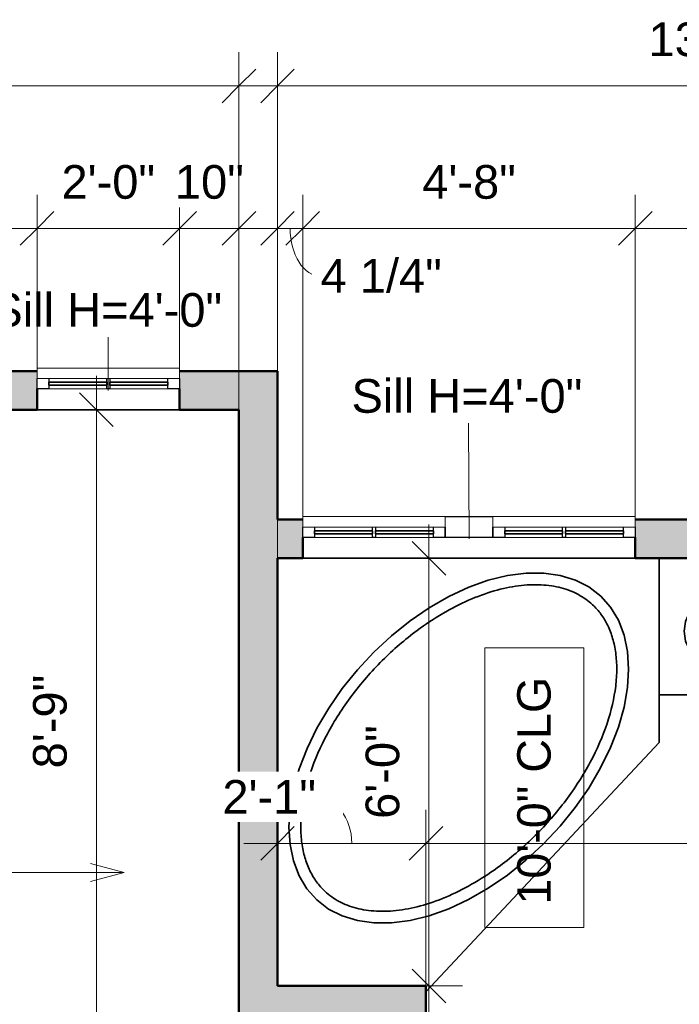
# Model space of a CAD drawing. Header units: inches. Extents: x -321 to 583, y -54 to 661.
# Tile 7 of 21: x -113 to -2, y 495 to 661. Entities that reach past the tile are written whole.
import ezdxf

# ---------------------------------------------------------------- set-up
doc = ezdxf.new("R2010")
doc.units = ezdxf.units.IN
doc.header["$MEASUREMENT"] = 0
for name, color, linetype, lineweight in [('A-ANNO-DIMS', 211, 'Continuous', 9), ('A-ANNO-DIMS-48', 211, 'Continuous', 9), ('A-GLAZ', 151, 'Continuous', 18), ('A-GLAZ-IDEN', 152, 'Continuous', 9), ('A-WALL', 113, 'Continuous', 18), ('A-WALL-PATT', 111, 'Continuous', 18), ('G-ANNO-TEXT', 231, 'Continuous', 9), ('P-SANR-FIXT', 6, 'Continuous', 18), ('Q-CASE', 31, 'Continuous', 18)]:
    doc.layers.add(name, color=color, linetype=linetype, lineweight=lineweight)
doc.styles.add('Arial', font='arial.ttf', dxfattribs={"height": 5.669291})
doc.styles.add('Arial_1', font='arial.ttf', dxfattribs={"height": 5.625})
doc.dimstyles.new('Linear_-_3mm_Arial', dxfattribs={"dimscale": 12, "dimtxt": 5.784148, "dimasz": 0.472441, "dimexe": 0.472441, "dimexo": 0, "dimgap": 0.275591, "dimtad": 1, "dimrnd": 0.25, "dimzin": 3, "dimdsep": 46, "dimlunit": 4, "dimtxsty": 'Arial', "dimblk1": 'OBLIQUE', "dimblk2": 'OBLIQUE', "dimsah": 1, "dimcen": 0.09, "dimdle": 0.472441, "dimazin": 2, "dimtfac": 1, "dimtdec": 4, "dimtix": 1, "dimtmove": 0, "dimatfit": 3, "dimfxl": 1, "dimtvp": 1, "dimtfill": 1, "dimfrac": 2, "dimtolj": 1, "dimtzin": 0, "dimarcsym": 2})
doc.dimstyles.new('Linear_-_3mm_Arial_1', dxfattribs={"dimscale": 12, "dimtxt": 5.784148, "dimasz": 0.472441, "dimexe": 0.472441, "dimexo": 0, "dimgap": 0.275591, "dimtad": 1, "dimrnd": 0.25, "dimzin": 3, "dimdsep": 46, "dimlunit": 4, "dimtxsty": 'Arial', "dimblk1": 'OBLIQUE', "dimblk2": 'OBLIQUE', "dimsah": 1, "dimcen": 0.09, "dimdle": 0.472441, "dimazin": 2, "dimtfac": 1, "dimtdec": 4, "dimtix": 1, "dimtmove": 1, "dimatfit": 3, "dimfxl": 1, "dimtvp": 1, "dimtfill": 1, "dimfrac": 2, "dimtolj": 1, "dimtzin": 0, "dimarcsym": 2})

# ---------------------------------------------------------------- blocks, each defined once
blk = doc.blocks.new('Window_7 - 2_-10_ x 3_-0_-446965-2-2nd Floor Plan')
at = {"layer": 'A-GLAZ', "lineweight": 25}
for p, q in [((-28, -0.25), (-26.03, -0.25)), ((-28, -2), (-28, -0.25)), ((-26.03, -0.25), (-26.03, -2)), ((-16.23, -0.25), (-15.73, -0.25)), ((-16.23, -2), (-16.23, -0.25)), ((-15.73, -0.25), (-15.73, -2)), ((-6, -0.25), (-4, -0.25)), ((-6, -2), (-6, -0.25)), ((-4, -2), (-4, -0.25)), ((-4, -0.25), (4, -0.25)), ((-4, -0.25), (-4, -2)), ((4, -0.25), (4, -2)), ((4, -0.25), (6, -0.25)), ((4, -2), (4, -0.25)), ((6, -0.25), (6, -2)), ((15.77, -0.25), (16.27, -0.25)), ((15.77, -2), (15.77, -0.25)), ((16.27, -0.25), (16.27, -2)), ((26.03, -0.25), (28, -0.25)), ((26.03, -2), (26.03, -0.25)), ((28, -0.25), (28, -2)), ((4, -3.75), (-4, -3.75))]:
    blk.add_line(p, q, dxfattribs=at)
at = {"layer": 'A-GLAZ'}
for p, q in [((-16.23, -0.25), (-26.03, -0.25)), ((-6, -0.25), (-15.73, -0.25)), ((15.77, -0.25), (6, -0.25)), ((26.03, -0.25), (16.27, -0.25)), ((-28, -2), (-4, -2)), ((-28, -3.75), (-28, -2)), ((-4, -3.75), (-4, -2)), ((4, -2), (28, -2)), ((4, -2), (4, -3.75)), ((28, -3.75), (28, -2)), ((-4, -3.75), (-28, -3.75)), ((28, -3.75), (4, -3.75))]:
    blk.add_line(p, q, dxfattribs=at)
at = {"layer": 'A-GLAZ', "lineweight": 35}
for p, q in [((-26.03, -0.88), (-16.23, -0.88)), ((-26.03, -1.38), (-26.03, -0.88)), ((-16.23, -1.38), (-26.03, -1.38)), ((-16.23, -0.88), (-16.23, -1.38)), ((-15.73, -0.88), (-6, -0.88)), ((-15.73, -1.38), (-15.73, -0.88)), ((-6, -1.38), (-15.73, -1.38)), ((-6, -0.88), (-6, -1.38)), ((6, -0.88), (15.77, -0.88)), ((6, -1.38), (6, -0.88)), ((15.77, -1.38), (6, -1.38)), ((15.77, -0.88), (15.77, -1.38)), ((16.27, -0.88), (26.03, -0.88)), ((16.27, -1.38), (16.27, -0.88)), ((26.03, -1.38), (16.27, -1.38)), ((26.03, -0.88), (26.03, -1.38))]:
    blk.add_line(p, q, dxfattribs=at)
blk = doc.blocks.new('Window_4 - 2_-0_ x 3_-0_-441226-2-2nd Floor Plan')
at = {"layer": 'A-GLAZ', "lineweight": 25}
for p, q in [((-12, -0.25), (-10.03, -0.25)), ((-12, -2), (-12, -0.25)), ((-10.03, -0.25), (-10.03, -2)), ((-0.25, -0.25), (0.25, -0.25)), ((-0.25, -2), (-0.25, -0.25)), ((0.25, -0.25), (0.25, -2)), ((10.03, -0.25), (12, -0.25)), ((10.03, -2), (10.03, -0.25)), ((12, -0.25), (12, -2))]:
    blk.add_line(p, q, dxfattribs=at)
at = {"layer": 'A-GLAZ'}
for p, q in [((-0.25, -0.25), (-10.03, -0.25)), ((10.03, -0.25), (0.25, -0.25)), ((-12, -2), (12, -2)), ((-12, -2), (-12, -3.75)), ((12, -3.75), (12, -2)), ((12, -3.75), (-12, -3.75))]:
    blk.add_line(p, q, dxfattribs=at)
at = {"layer": 'A-GLAZ', "lineweight": 35}
for p, q in [((-10.03, -0.88), (-0.25, -0.88)), ((-10.03, -1.38), (-10.03, -0.88)), ((-0.25, -1.38), (-10.03, -1.38)), ((-0.25, -0.88), (-0.25, -1.38)), ((0.25, -0.88), (10.03, -0.88)), ((0.25, -1.38), (0.25, -0.88)), ((10.03, -1.38), (0.25, -1.38)), ((10.03, -0.88), (10.03, -1.38))]:
    blk.add_line(p, q, dxfattribs=at)
blk = doc.blocks.new('Casework 1 - Casework 1-447169-2-2nd Floor Plan')
at = {"layer": 'Q-CASE', "lineweight": 35}
for p, q in [((-5, 570), (-5, 547)), ((-5, 547), (66, 547)), ((66, 547), (66, 504.5)), ((66, 504.5), (89, 504.5))]:
    blk.add_line(p, q, dxfattribs=at)
at = {"layer": 'Q-CASE', "lineweight": 35, "flags": 128}
for points in [[(-0.76, 557.7), (-0.53, 559.36), (0.16, 560.96), (1.26, 562.43), (2.76, 563.71), (4.58, 564.77), (6.65, 565.56), (8.9, 566.04), (11.24, 566.2), (13.58, 566.04), (15.83, 565.56), (17.91, 564.77), (19.73, 563.71), (21.22, 562.43), (22.33, 560.96), (23.01, 559.36), (23.24, 557.7)], [(23.24, 557.7), (23.01, 556.05), (22.33, 554.45), (21.22, 552.98), (19.73, 551.69), (17.91, 550.64), (15.83, 549.85), (13.58, 549.37), (11.24, 549.2), (8.9, 549.37), (6.65, 549.85), (4.58, 550.64), (2.76, 551.69), (1.26, 552.98), (0.16, 554.45), (-0.53, 556.05), (-0.76, 557.7)], [(77.25, 511.78), (75.59, 512.01), (74, 512.7), (72.53, 513.81), (71.24, 515.3), (70.18, 517.12), (69.4, 519.19), (68.91, 521.44), (68.75, 523.78), (68.91, 526.12), (69.4, 528.38), (70.18, 530.45), (71.24, 532.27), (72.53, 533.76), (74, 534.87), (75.59, 535.55), (77.25, 535.78)], [(77.25, 535.78), (78.91, 535.55), (80.5, 534.87), (81.97, 533.76), (83.26, 532.27), (84.32, 530.45), (85.1, 528.38), (85.59, 526.12), (85.75, 523.78), (85.59, 521.44), (85.1, 519.19), (84.32, 517.12), (83.26, 515.3), (81.97, 513.81), (80.5, 512.7), (78.91, 512.01), (77.25, 511.78)]]:
    blk.add_lwpolyline(points, dxfattribs=at)
at = {"layer": 'Q-CASE', "lineweight": 35}
for points in [[(0.76, 557.27), (0.76, 557.69), (0.88, 558.52), (1.41, 559.77), (2.31, 560.98), (3.59, 562.09), (5.19, 563.02), (7.06, 563.73), (9.11, 564.17), (11.26, 564.32), (13.41, 564.17), (15.46, 563.73), (17.33, 563.02), (18.94, 562.09), (20.21, 560.98), (21.12, 559.77), (21.65, 558.52), (21.76, 557.69), (21.76, 557.27)], [(21.76, 557.27), (21.76, 556.85), (21.65, 556.02), (21.12, 554.77), (20.21, 553.56), (18.94, 552.46), (17.33, 551.52), (15.46, 550.81), (13.41, 550.37), (11.26, 550.22), (9.11, 550.37), (7.06, 550.81), (5.19, 551.52), (3.59, 552.46), (2.31, 553.56), (1.41, 554.77), (0.88, 556.02), (0.76, 556.85), (0.76, 557.27)], [(77.25, 513.28), (76.83, 513.28), (76, 513.4), (74.75, 513.93), (73.54, 514.84), (72.43, 516.11), (71.5, 517.71), (70.79, 519.58), (70.35, 521.64), (70.2, 523.78), (70.35, 525.93), (70.79, 527.98), (71.5, 529.85), (72.43, 531.46), (73.54, 532.73), (74.75, 533.64), (76, 534.17), (76.83, 534.28), (77.25, 534.28)], [(77.25, 534.28), (77.67, 534.28), (78.5, 534.17), (79.75, 533.64), (80.96, 532.73), (82.06, 531.46), (83, 529.85), (83.71, 527.98), (84.15, 525.93), (84.3, 523.78), (84.15, 521.64), (83.71, 519.58), (83, 517.71), (82.06, 516.11), (80.96, 514.84), (79.75, 513.93), (78.5, 513.4), (77.67, 513.28), (77.25, 513.28)]]:
    blk.add_open_spline(points, degree=3, dxfattribs=at)
blk = doc.blocks.new('Plumbing Fixtures 7 - Plumbing Fixtures 7-470265-2-2nd Floor Plan')
at = {"layer": 'P-SANR-FIXT', "lineweight": 35}
for p, q in [((-5, 539), (-5, 570)), ((-44.25, 497), (-5, 539))]:
    blk.add_line(p, q, dxfattribs=at)
at = {"layer": 'P-SANR-FIXT', "lineweight": 35, "flags": 128}
for points in [[(-14.83, 563.62), (-16.82, 565.16), (-19.1, 566.32), (-21.65, 567.1), (-24.42, 567.49), (-27.4, 567.48), (-30.52, 567.08), (-33.76, 566.28), (-37.06, 565.1), (-40.39, 563.55), (-43.69, 561.66), (-46.92, 559.45), (-50.05, 556.95), (-53.02, 554.19), (-55.8, 551.22), (-58.35, 548.07), (-60.63, 544.78), (-62.62, 541.4), (-64.28, 537.98), (-65.6, 534.56), (-66.56, 531.18), (-67.13, 527.9), (-67.33, 524.75), (-67.14, 521.79), (-66.56, 519.04), (-65.61, 516.56), (-64.29, 514.36), (-62.63, 512.48)], [(-62.63, 512.48), (-64.29, 514.36), (-65.61, 516.56), (-66.56, 519.04), (-67.14, 521.79), (-67.33, 524.75), (-67.13, 527.9), (-66.56, 531.18), (-65.6, 534.56), (-64.28, 537.98), (-62.62, 541.4), (-60.63, 544.78), (-58.35, 548.07), (-55.8, 551.22), (-53.02, 554.19), (-50.05, 556.95), (-46.92, 559.45), (-43.69, 561.66), (-40.39, 563.55), (-37.06, 565.1), (-33.76, 566.28), (-30.52, 567.08), (-27.4, 567.48), (-24.42, 567.49), (-21.65, 567.1), (-19.1, 566.32), (-16.82, 565.16), (-14.83, 563.62)], [(-62.63, 512.48), (-60.64, 510.95), (-58.36, 509.78), (-55.81, 509), (-53.04, 508.61), (-50.06, 508.62), (-46.94, 509.03), (-43.7, 509.83), (-40.4, 511.01), (-37.07, 512.55), (-33.77, 514.45), (-30.54, 516.66), (-27.41, 519.16), (-24.44, 521.91), (-21.66, 524.88), (-19.11, 528.04), (-16.83, 531.32), (-14.84, 534.7), (-13.18, 538.13), (-11.86, 541.55), (-10.9, 544.92), (-10.33, 548.21), (-10.13, 551.35), (-10.32, 554.32), (-10.9, 557.06), (-11.85, 559.55), (-13.17, 561.75), (-14.83, 563.62)], [(-14.83, 563.62), (-13.17, 561.75), (-11.85, 559.55), (-10.9, 557.06), (-10.32, 554.32), (-10.13, 551.35), (-10.33, 548.21), (-10.9, 544.92), (-11.86, 541.55), (-13.18, 538.13), (-14.84, 534.7), (-16.83, 531.32), (-19.11, 528.04), (-21.66, 524.88), (-24.44, 521.91), (-27.41, 519.16), (-30.54, 516.66), (-33.77, 514.45), (-37.07, 512.55), (-40.4, 511.01), (-43.7, 509.83), (-46.94, 509.03), (-50.06, 508.62), (-53.04, 508.61), (-55.81, 509), (-58.36, 509.78), (-60.64, 510.95), (-62.63, 512.48)]]:
    blk.add_lwpolyline(points, dxfattribs=at)
at = {"layer": 'P-SANR-FIXT', "lineweight": 35}
for points, knots in [([(-61.26, 513.94), (-61.78, 514.43), (-62.72, 515.49), (-63.86, 517.38), (-64.69, 519.56), (-65.21, 522.01), (-65.39, 524.72), (-65.15, 528.6), (-63.94, 533.88), (-61.07, 540.48), (-56.92, 546.95), (-51.74, 552.92), (-46.42, 557.5), (-41.45, 560.79), (-37.08, 563.02), (-32.76, 564.6), (-28.63, 565.46), (-24.81, 565.63), (-21.41, 565.11), (-18.5, 563.97), (-16.91, 562.83), (-16.2, 562.16)], [0, 0, 0, 0, 0.116355, 0.232711, 0.349066, 0.465421, 0.581776, 0.698132, 0.930842, 1.163553, 1.396263, 1.628974, 1.861685, 2.021673, 2.181662, 2.34165, 2.501639, 2.661627, 2.821616, 2.981604, 3.141593, 3.141593, 3.141593, 3.141593]), ([(-16.2, 562.16), (-15.68, 561.68), (-14.74, 560.62), (-13.6, 558.73), (-12.77, 556.55), (-12.25, 554.09), (-12.07, 551.39), (-12.31, 547.5), (-13.52, 542.23), (-16.39, 535.63), (-20.54, 529.15), (-25.72, 523.19), (-31.04, 518.61), (-36.01, 515.32), (-40.38, 513.08), (-44.7, 511.51), (-48.83, 510.64), (-52.65, 510.48), (-56.05, 510.99), (-58.96, 512.13), (-60.55, 513.28), (-61.26, 513.94)], [3.141593, 3.141593, 3.141593, 3.141593, 3.257948, 3.374303, 3.490659, 3.607014, 3.723369, 3.839724, 4.072435, 4.305145, 4.537856, 4.770567, 5.003277, 5.163266, 5.323254, 5.483243, 5.643231, 5.80322, 5.963208, 6.123197, 6.283185, 6.283185, 6.283185, 6.283185])]:
    blk.add_open_spline(points, degree=3, knots=knots, dxfattribs=at)
blk = doc.blocks.new('DIMBLOCK3-2-2nd Floor Plan')
at = {"layer": 'A-ANNO-DIMS-48'}
for p, q in [((-221.75, 602), (-221.75, 631.17)), ((-109.75, 602), (-109.75, 631.17)), ((-221.75, 625.5), (-109.75, 625.5)), ((-221.75, 625.5), (-221.75, 602)), ((-109.75, 625.5), (-109.75, 602))]:
    blk.add_line(p, q, dxfattribs=at)
at = {"layer": 'A-ANNO-DIMS-48', "lineweight": 35}
for p, q in [((-221.75, 625.5), (-218.92, 628.33)), ((-109.75, 625.5), (-106.92, 628.33)), ((-221.75, 625.5), (-224.58, 622.67)), ((-109.75, 625.5), (-112.58, 622.67))]:
    blk.add_line(p, q, dxfattribs=at)
at = {"layer": 'A-ANNO-DIMS-48', "color": 0, "insert": (-173.63, 636.17), "char_height": 5.669, "width": 18.9008, "attachment_point": 1, "line_spacing_factor": 0.941778, "style": 'Arial', "bg_fill": 3, "box_fill_scale": 1.25, "bg_fill_color": 256, "bg_fill_true_color": 13158600, "bg_fill_transparency": 0}
blk.add_mtext('9\'-4"', dxfattribs=at)
blk = doc.blocks.new('_Oblique')
at = {"color": 0, "linetype": 'ByBlock', "lineweight": -2}
blk.add_line((-0.5, -0.5), (0.5, 0.5), dxfattribs=at)
blk = doc.blocks.new('DIMBLOCK4-2-2nd Floor Plan')
at = {"layer": 'A-ANNO-DIMS-48'}
for p, q in [((-109.75, 602), (-109.75, 631.17)), ((-85.75, 602), (-85.75, 631.17)), ((-109.75, 625.5), (-85.75, 625.5)), ((-109.75, 625.5), (-109.75, 602)), ((-85.75, 625.5), (-85.75, 602))]:
    blk.add_line(p, q, dxfattribs=at)
at = {"layer": 'A-ANNO-DIMS-48', "lineweight": 35}
for p, q in [((-109.75, 625.5), (-106.92, 628.33)), ((-85.75, 625.5), (-82.92, 628.33)), ((-109.75, 625.5), (-112.58, 622.67)), ((-85.75, 625.5), (-88.58, 622.67))]:
    blk.add_line(p, q, dxfattribs=at)
at = {"layer": 'A-ANNO-DIMS-48', "color": 0, "insert": (-105.63, 636.17), "char_height": 5.669, "width": 18.9008, "attachment_point": 1, "line_spacing_factor": 0.941778, "style": 'Arial', "bg_fill": 3, "box_fill_scale": 1.25, "bg_fill_color": 256, "bg_fill_true_color": 13158600, "bg_fill_transparency": 0}
blk.add_mtext('2\'-0"', dxfattribs=at)
blk = doc.blocks.new('DIMBLOCK5-2-2nd Floor Plan')
at = {"layer": 'A-ANNO-DIMS-48'}
for p, q in [((-85.75, 602), (-85.75, 631.17)), ((-75.75, 595), (-75.75, 631.17)), ((-85.75, 625.5), (-70.08, 625.5)), ((-85.75, 625.5), (-85.75, 602)), ((-75.75, 625.5), (-75.75, 595))]:
    blk.add_line(p, q, dxfattribs=at)
at = {"layer": 'A-ANNO-DIMS-48', "lineweight": 35}
for p, q in [((-85.75, 625.5), (-82.92, 628.33)), ((-75.75, 625.5), (-72.92, 628.33)), ((-85.75, 625.5), (-88.58, 622.67)), ((-75.75, 625.5), (-78.58, 622.67))]:
    blk.add_line(p, q, dxfattribs=at)
at = {"layer": 'A-ANNO-DIMS-48', "color": 0, "insert": (-86.53, 636.17), "char_height": 5.669, "width": 13.882, "attachment_point": 1, "line_spacing_factor": 0.941778, "style": 'Arial', "bg_fill": 3, "box_fill_scale": 1.25, "bg_fill_color": 256, "bg_fill_true_color": 13158600, "bg_fill_transparency": 0}
blk.add_mtext('10"', dxfattribs=at)
blk = doc.blocks.new('DIMBLOCK6-2-2nd Floor Plan')
at = {"layer": 'A-ANNO-DIMS-48'}
for p, q in [((-255.75, 595), (-255.75, 655.17)), ((-75.75, 595), (-75.75, 655.17)), ((-261.42, 649.5), (-70.08, 649.5)), ((-255.75, 649.5), (-255.75, 595)), ((-75.75, 649.5), (-75.75, 595))]:
    blk.add_line(p, q, dxfattribs=at)
at = {"layer": 'A-ANNO-DIMS-48', "lineweight": 35}
for p, q in [((-255.75, 649.5), (-252.92, 652.33)), ((-75.75, 649.5), (-72.92, 652.33)), ((-255.75, 649.5), (-258.58, 646.67)), ((-75.75, 649.5), (-78.58, 646.67))]:
    blk.add_line(p, q, dxfattribs=at)
at = {"layer": 'A-ANNO-DIMS-48', "color": 0, "insert": (-175.81, 660.17), "char_height": 5.669, "width": 24.1332, "attachment_point": 1, "line_spacing_factor": 0.941778, "style": 'Arial', "bg_fill": 3, "box_fill_scale": 1.25, "bg_fill_color": 256, "bg_fill_true_color": 13158600, "bg_fill_transparency": 0}
blk.add_mtext('15\'-0"', dxfattribs=at)
blk = doc.blocks.new('DIMBLOCK71-2-2nd Floor Plan')
at = {"layer": 'A-ANNO-DIMS-48'}
for p, q in [((-69.25, 569.02), (-69.25, 631.17)), ((-65, 577), (-65, 631.17)), ((-74.92, 625.5), (-65, 625.5)), ((-69.25, 625.5), (-69.25, 569.02)), ((-65, 625.5), (-65, 577))]:
    blk.add_line(p, q, dxfattribs=at)
at = {"layer": 'A-ANNO-DIMS-48', "lineweight": 35}
for p, q in [((-69.25, 625.5), (-66.42, 628.33)), ((-65, 625.5), (-62.17, 628.33)), ((-69.25, 625.5), (-72.08, 622.67)), ((-65, 625.5), (-67.83, 622.67))]:
    blk.add_line(p, q, dxfattribs=at)
at = {"layer": 'A-ANNO-DIMS-48'}
blk.add_ellipse((-62, 625.5), major_axis=(0, 8.04), ratio=0.638084, start_param=1.570796, end_param=3.141593, dxfattribs=at)
at = {"layer": 'A-ANNO-DIMS-48', "color": 0, "insert": (-62, 620.37), "char_height": 5.669, "width": 24.4536, "attachment_point": 1, "line_spacing_factor": 0.941778, "style": 'Arial', "bg_fill": 3, "box_fill_scale": 1.25, "bg_fill_color": 256, "bg_fill_true_color": 13158600, "bg_fill_transparency": 0}
blk.add_mtext('4 1/4"', dxfattribs=at)
blk = doc.blocks.new('DIMBLOCK72-2-2nd Floor Plan')
at = {"layer": 'A-ANNO-DIMS-48'}
for p, q in [((-65, 577), (-65, 631.17)), ((-9, 577), (-9, 631.17)), ((-65, 625.5), (-9, 625.5)), ((-65, 625.5), (-65, 577)), ((-9, 625.5), (-9, 577))]:
    blk.add_line(p, q, dxfattribs=at)
at = {"layer": 'A-ANNO-DIMS-48', "lineweight": 35}
for p, q in [((-65, 625.5), (-62.17, 628.33)), ((-9, 625.5), (-6.17, 628.33)), ((-65, 625.5), (-67.83, 622.67)), ((-9, 625.5), (-11.83, 622.67))]:
    blk.add_line(p, q, dxfattribs=at)
at = {"layer": 'A-ANNO-DIMS-48', "color": 0, "insert": (-44.88, 636.17), "char_height": 5.669, "width": 18.9008, "attachment_point": 1, "line_spacing_factor": 0.941778, "style": 'Arial', "bg_fill": 3, "box_fill_scale": 1.25, "bg_fill_color": 256, "bg_fill_true_color": 13158600, "bg_fill_transparency": 0}
blk.add_mtext('4\'-8"', dxfattribs=at)
blk = doc.blocks.new('DIMBLOCK73-2-2nd Floor Plan')
at = {"layer": 'A-ANNO-DIMS-48'}
for p, q in [((-9, 577), (-9, 631.17)), ((60, 577), (60, 631.17)), ((-9, 625.5), (60, 625.5)), ((-9, 625.5), (-9, 577)), ((60, 625.5), (60, 577))]:
    blk.add_line(p, q, dxfattribs=at)
at = {"layer": 'A-ANNO-DIMS-48', "lineweight": 35}
for p, q in [((-9, 625.5), (-6.17, 628.33)), ((60, 625.5), (62.83, 628.33)), ((-9, 625.5), (-11.83, 622.67)), ((60, 625.5), (57.17, 622.67))]:
    blk.add_line(p, q, dxfattribs=at)
at = {"layer": 'A-ANNO-DIMS-48', "color": 0, "insert": (17.62, 636.17), "char_height": 5.669, "width": 18.9008, "attachment_point": 1, "line_spacing_factor": 0.941778, "style": 'Arial', "bg_fill": 3, "box_fill_scale": 1.25, "bg_fill_color": 256, "bg_fill_true_color": 13158600, "bg_fill_transparency": 0}
blk.add_mtext('5\'-9"', dxfattribs=at)
blk = doc.blocks.new('DIMBLOCK76-2-2nd Floor Plan')
at = {"layer": 'A-ANNO-DIMS-48'}
for p, q in [((-69.25, 595), (-69.25, 655.17)), ((89, 570), (89, 655.17)), ((-74.92, 649.5), (94.67, 649.5)), ((-69.25, 649.5), (-69.25, 595)), ((89, 649.5), (89, 570))]:
    blk.add_line(p, q, dxfattribs=at)
at = {"layer": 'A-ANNO-DIMS-48', "lineweight": 35}
for p, q in [((-69.25, 649.5), (-66.42, 652.33)), ((89, 649.5), (91.83, 652.33)), ((-69.25, 649.5), (-72.08, 646.67)), ((89, 649.5), (86.17, 646.67))]:
    blk.add_line(p, q, dxfattribs=at)
at = {"layer": 'A-ANNO-DIMS-48', "color": 0, "insert": (-6.77, 660.17), "char_height": 5.669, "width": 39.9373, "attachment_point": 1, "line_spacing_factor": 0.941778, "style": 'Arial', "bg_fill": 3, "box_fill_scale": 1.25, "bg_fill_color": 256, "bg_fill_true_color": 13158600, "bg_fill_transparency": 0}
blk.add_mtext('13\'-2 1/4"', dxfattribs=at)
blk = doc.blocks.new('DIMBLOCK81-2-2nd Floor Plan')
at = {"layer": 'A-ANNO-DIMS-48'}
for p, q in [((-99.75, 600.67), (-99.75, 490)), ((-76, 595), (-105.42, 595)), ((-99.75, 595), (-76, 595)), ((-75.75, 490), (-105.42, 490)), ((-99.75, 490), (-75.75, 490))]:
    blk.add_line(p, q, dxfattribs=at)
at = {"layer": 'A-ANNO-DIMS-48', "lineweight": 35}
for p, q in [((-99.75, 595), (-102.58, 597.83)), ((-99.75, 595), (-96.92, 592.17)), ((-99.75, 490), (-102.58, 492.83)), ((-99.75, 490), (-96.92, 487.16))]:
    blk.add_line(p, q, dxfattribs=at)
at = {"layer": 'A-ANNO-DIMS-48', "color": 0, "insert": (-110.42, 534.62), "char_height": 5.669, "width": 18.9008, "attachment_point": 1, "rotation": 90, "line_spacing_factor": 0.941778, "style": 'Arial', "bg_fill": 3, "box_fill_scale": 1.25, "bg_fill_color": 256, "bg_fill_true_color": 13158600, "bg_fill_transparency": 0}
blk.add_mtext('8\'-9"', dxfattribs=at)
blk = doc.blocks.new('DIMBLOCK88-2-2nd Floor Plan')
at = {"layer": 'A-ANNO-DIMS-48'}
for p, q in [((-123.75, 600.67), (-123.75, 349.33)), ((-76, 595), (-129.42, 595)), ((-123.75, 595), (-76, 595)), ((-76, 355), (-129.42, 355)), ((-123.75, 355), (-76, 355))]:
    blk.add_line(p, q, dxfattribs=at)
at = {"layer": 'A-ANNO-DIMS-48', "lineweight": 35}
for p, q in [((-123.75, 595), (-126.58, 597.83)), ((-123.75, 595), (-120.92, 592.17)), ((-123.75, 355), (-126.58, 357.83)), ((-123.75, 355), (-120.92, 352.17))]:
    blk.add_line(p, q, dxfattribs=at)
at = {"layer": 'A-ANNO-DIMS-48', "color": 0, "insert": (-134.42, 464.94), "char_height": 5.669, "width": 24.1332, "attachment_point": 1, "rotation": 90, "line_spacing_factor": 0.941778, "style": 'Arial', "bg_fill": 3, "box_fill_scale": 1.25, "bg_fill_color": 256, "bg_fill_true_color": 13158600, "bg_fill_transparency": 0}
blk.add_mtext('20\'-0"', dxfattribs=at)
blk = doc.blocks.new('DIMBLOCK89-2-2nd Floor Plan')
at = {"layer": 'A-ANNO-DIMS-48'}
for p, q in [((-69.25, 498.47), (-69.25, 527.67)), ((-44.25, 498), (-44.25, 527.67)), ((-74.92, 522), (-44.25, 522)), ((-69.25, 522), (-69.25, 498.47)), ((-44.25, 522), (-44.25, 498))]:
    blk.add_line(p, q, dxfattribs=at)
at = {"layer": 'A-ANNO-DIMS-48', "lineweight": 35}
for p, q in [((-69.25, 522), (-66.42, 524.83)), ((-44.25, 522), (-41.42, 524.83)), ((-69.25, 522), (-72.08, 519.16)), ((-44.25, 522), (-47.08, 519.16))]:
    blk.add_line(p, q, dxfattribs=at)
at = {"layer": 'A-ANNO-DIMS-48'}
blk.add_ellipse((-62.78, 522), major_axis=(0, 7.76), ratio=0.777135, start_param=4.712389, end_param=6.283185, dxfattribs=at)
at = {"layer": 'A-ANNO-DIMS-48', "color": 0, "insert": (-78.53, 532.66), "char_height": 5.669, "width": 18.9008, "attachment_point": 1, "line_spacing_factor": 0.941778, "style": 'Arial', "bg_fill": 3, "box_fill_scale": 1.25, "bg_fill_color": 256, "bg_fill_true_color": 13158600, "bg_fill_transparency": 0}
blk.add_mtext('2\'-1"', dxfattribs=at)
blk = doc.blocks.new('DIMBLOCK90-2-2nd Floor Plan')
at = {"layer": 'A-ANNO-DIMS-48'}
for p, q in [((-44.25, 498), (-44.25, 527.67)), ((89, 503.14), (89, 527.67)), ((-44.25, 522), (94.67, 522)), ((-44.25, 522), (-44.25, 498)), ((89, 522), (89, 503.14))]:
    blk.add_line(p, q, dxfattribs=at)
at = {"layer": 'A-ANNO-DIMS-48', "lineweight": 35}
for p, q in [((-44.25, 522), (-41.42, 524.83)), ((89, 522), (91.83, 524.83)), ((-44.25, 522), (-47.08, 519.16)), ((89, 522), (86.17, 519.16))]:
    blk.add_line(p, q, dxfattribs=at)
at = {"layer": 'A-ANNO-DIMS-48', "color": 0, "insert": (5.73, 532.66), "char_height": 5.669, "width": 39.9373, "attachment_point": 1, "line_spacing_factor": 0.941778, "style": 'Arial', "bg_fill": 3, "box_fill_scale": 1.25, "bg_fill_color": 256, "bg_fill_true_color": 13158600, "bg_fill_transparency": 0}
blk.add_mtext('11\'-1 1/4"', dxfattribs=at)
blk = doc.blocks.new('DIMBLOCK121-2-2nd Floor Plan')
at = {"layer": 'A-ANNO-DIMS-48'}
for p, q in [((-43.75, 575.67), (-43.75, 492.33)), ((-68.34, 570), (-38.08, 570)), ((-43.75, 570), (-68.34, 570)), ((-69, 498), (-38.08, 498)), ((-43.75, 498), (-69, 498))]:
    blk.add_line(p, q, dxfattribs=at)
at = {"layer": 'A-ANNO-DIMS-48', "lineweight": 35}
for p, q in [((-43.75, 570), (-46.58, 572.83)), ((-43.75, 570), (-40.92, 567.16)), ((-43.75, 498), (-46.58, 500.83)), ((-43.75, 498), (-40.92, 495.16))]:
    blk.add_line(p, q, dxfattribs=at)
at = {"layer": 'A-ANNO-DIMS-48', "color": 0, "insert": (-54.42, 526.12), "char_height": 5.669, "width": 18.9008, "attachment_point": 1, "rotation": 90, "line_spacing_factor": 0.941778, "style": 'Arial', "bg_fill": 3, "box_fill_scale": 1.25, "bg_fill_color": 256, "bg_fill_true_color": 13158600, "bg_fill_transparency": 0}
blk.add_mtext('6\'-0"', dxfattribs=at)

msp = doc.modelspace()

# ---------------------------------------------------------------- hatches: boundary and pattern name
at = {"layer": 'A-WALL-PATT'}
h = msp.add_hatch(color=256, dxfattribs=at)
h.paths.add_polyline_path([(-75.75, 595), (-69.25, 595), (-69.25, 601.5), (-85.75, 601.5), (-85.75, 595)])
h.paths.add_polyline_path([(-109.75, 595), (-109.75, 601.5), (-221.75, 601.5), (-221.75, 595), (-118.69, 595)])
h.paths.add_polyline_path([(-255.75, 595), (-245.75, 595), (-245.75, 601.5), (-255.75, 601.5), (-255.75, 598.5)])
for points in [[(-69.25, 569.996), (-69.25, 595), (-75.75, 595), (-75.75, 569.996)], [(-75.75, 497.996), (-69.25, 497.996), (-69.25, 569.996), (-75.75, 569.996), (-75.75, 500.778)], [(-44.25, 489.996), (-44.25, 497.996), (-75.75, 497.996), (-75.75, 489.996), (-56.428, 489.996)]]:
    msp.add_hatch(color=256, dxfattribs=at).paths.add_polyline_path(points)
h = msp.add_hatch(color=256, dxfattribs=at)
h.paths.add_polyline_path([(89, 569.996), (92.25, 569.996), (92.25, 576.496), (84, 576.496), (84, 569.996)])
h.paths.add_polyline_path([(60, 569.996), (60, 576.496), (-9, 576.496), (-9, 569.996), (36.964, 569.996)])
h.paths.add_polyline_path([(-69.25, 569.996), (-65, 569.996), (-65, 576.496), (-69.25, 576.496), (-69.25, 573.496)])

# ---------------------------------------------------------------- linework, layer by layer
at = {"layer": 'A-GLAZ-IDEN', "lineweight": 18}
for p, q in [((-97.75, 598.25), (-97.75, 607.202)), ((-37, 573.246), (-37.101, 592.731))]:
    msp.add_line(p, q, dxfattribs=at)
at = {"layer": 'A-WALL', "lineweight": 50}
for p, q in [((-109.75, 601.5), (-221.75, 601.5)), ((-69.25, 601.5), (-85.75, 601.5)), ((-69.25, 576.496), (-69.25, 601.5)), ((-109.75, 595), (-109.75, 598.5)), ((-85.75, 598.5), (-85.75, 595)), ((-221.75, 595), (-109.75, 595)), ((-85.75, 595), (-75.75, 595)), ((-75.75, 595), (-75.75, 489.996)), ((-65, 576.496), (-69.25, 576.496)), ((60, 576.496), (-9, 576.496)), ((-65, 569.996), (-65, 573.496)), ((-9, 573.496), (-9, 569.996)), ((-69.25, 569.996), (-65, 569.996)), ((-69.25, 497.996), (-69.25, 569.996)), ((-9, 569.996), (60, 569.996)), ((-44.25, 497.996), (-69.25, 497.996)), ((-44.25, 489.996), (-44.25, 497.996))]:
    msp.add_line(p, q, dxfattribs=at)
at = {"layer": 'A-WALL', "lineweight": 35}
for p, q in [((-85.75, 595), (-109.75, 595)), ((-9, 569.996), (-65, 569.996))]:
    msp.add_line(p, q, dxfattribs=at)

# ---------------------------------------------------------------- block references
at = {"layer": 'A-GLAZ', "lineweight": 35, "rotation": 180}
for name, p in [('Window_4 - 2_-0_ x 3_-0_-441226-2-2nd Floor Plan', (-97.75, 598.25)), ('Window_7 - 2_-10_ x 3_-0_-446965-2-2nd Floor Plan', (-37, 573.246))]:
    msp.add_blockref(name, p, dxfattribs=at)
at = {"layer": 'P-SANR-FIXT', "lineweight": 35}
msp.add_blockref('Plumbing Fixtures 7 - Plumbing Fixtures 7-470265-2-2nd Floor Plan', (0, 0), dxfattribs=at)
at = {"layer": 'Q-CASE', "lineweight": 35}
msp.add_blockref('Casework 1 - Casework 1-447169-2-2nd Floor Plan', (0, 0), dxfattribs=at)

# ---------------------------------------------------------------- texts
at = {"layer": 'A-GLAZ-IDEN', "char_height": 5.66929, "width": 47.571, "attachment_point": 1, "style": 'Arial'}
for insert in [(-117.441, 614.616), (-56.793, 600.146)]:
    msp.add_mtext('Sill H=4\'-0"', dxfattribs=dict(at, insert=insert))

# ---------------------------------------------------------------- next in the draw order: dimensions: what is measured, and where the dimension line sits
at = {"layer": 'A-ANNO-DIMS'}
dim = msp.add_linear_dim(base=(-109.75, 625.5), p1=(-221.75, 602), p2=(-109.75, 602), dimstyle='Linear_-_3mm_Arial', override={"dimpost": '<>', "dimfxl": 112}, dxfattribs=at)
dim.commit()
dim.dimension.update_dxf_attribs({"geometry": 'DIMBLOCK3-2-2nd Floor Plan', "text_midpoint": (-165.75, 631.702)})

# ---------------------------------------------------------------- next in the draw order: dimensions: what is measured, and where the dimension line sits
dim = msp.add_linear_dim(base=(-85.75, 625.5), p1=(-109.75, 602), p2=(-85.75, 602), dimstyle='Linear_-_3mm_Arial', override={"dimpost": '<>', "dimfxl": 24}, dxfattribs=at)
dim.commit()
dim.dimension.update_dxf_attribs({"geometry": 'DIMBLOCK4-2-2nd Floor Plan', "text_midpoint": (-97.75, 631.702)})

# ---------------------------------------------------------------- next in the draw order: dimensions: what is measured, and where the dimension line sits
dim = msp.add_linear_dim(base=(-75.75, 625.5), p1=(-85.75, 602), p2=(-75.75, 595), dimstyle='Linear_-_3mm_Arial', override={"dimpost": '<>', "dimfxl": 12.206556}, dxfattribs=at)
dim.commit()
dim.dimension.update_dxf_attribs({"geometry": 'DIMBLOCK5-2-2nd Floor Plan', "text_midpoint": (-80.75, 631.702)})

# ---------------------------------------------------------------- next in the draw order: dimensions: what is measured, and where the dimension line sits
dim = msp.add_linear_dim(base=(-75.75, 649.5), p1=(-255.75, 595), p2=(-75.75, 595), dimstyle='Linear_-_3mm_Arial', override={"dimpost": '<>', "dimfxl": 180}, dxfattribs=at)
dim.commit()
dim.dimension.update_dxf_attribs({"geometry": 'DIMBLOCK6-2-2nd Floor Plan', "text_midpoint": (-165.75, 655.702)})

# ---------------------------------------------------------------- next in the draw order: dimensions: what is measured, and where the dimension line sits
dim = msp.add_linear_dim(base=(-65, 625.5), p1=(-69.25, 569.016), p2=(-65, 576.996), dimstyle='Linear_-_3mm_Arial_1', override={"dimpost": '<>', "dimfxl": 9.041116}, dxfattribs=at)
dim.commit()
dim.dimension.update_dxf_attribs({"geometry": 'DIMBLOCK71-2-2nd Floor Plan', "text_midpoint": (-49.769, 616.593), "dimtype": 160})
dim = msp.add_linear_dim(base=(-99.75, 489.996), p1=(-76, 595), p2=(-75.75, 489.996), angle=90, dimstyle='Linear_-_3mm_Arial', override={"dimpost": '<>', "dimfxl": 105.00444}, dxfattribs=at)
dim.commit()
dim.dimension.update_dxf_attribs({"geometry": 'DIMBLOCK81-2-2nd Floor Plan', "text_midpoint": (-105.952, 542.498)})

# ---------------------------------------------------------------- next in the draw order: dimensions: what is measured, and where the dimension line sits
dim = msp.add_linear_dim(base=(-9, 625.5), p1=(-65, 576.996), p2=(-9, 576.996), dimstyle='Linear_-_3mm_Arial', override={"dimpost": '<>', "dimfxl": 56}, dxfattribs=at)
dim.commit()
dim.dimension.update_dxf_attribs({"geometry": 'DIMBLOCK72-2-2nd Floor Plan', "text_midpoint": (-37, 631.702)})
dim = msp.add_linear_dim(base=(-123.75, 355), p1=(-76, 595), p2=(-76, 355), angle=90, dimstyle='Linear_-_3mm_Arial', override={"dimpost": '<>', "dimfxl": 240}, dxfattribs=at)
dim.commit()
dim.dimension.update_dxf_attribs({"geometry": 'DIMBLOCK88-2-2nd Floor Plan', "text_midpoint": (-129.952, 475)})

# ---------------------------------------------------------------- next in the draw order: linework, layer by layer
at = {"layer": 'G-ANNO-TEXT', "color": 7}
for q in [(-143.051, 517.096), (-100.72, 518.615), (-100.72, 515.577)]:
    msp.add_line((-95.051, 517.096), q, dxfattribs=at)

# ---------------------------------------------------------------- next in the draw order: dimensions: what is measured, and where the dimension line sits
at = {"layer": 'A-ANNO-DIMS'}
dim = msp.add_linear_dim(base=(60, 625.5), p1=(-9, 576.996), p2=(60, 576.996), dimstyle='Linear_-_3mm_Arial', override={"dimpost": '<>', "dimfxl": 69}, dxfattribs=at)
dim.commit()
dim.dimension.update_dxf_attribs({"geometry": 'DIMBLOCK73-2-2nd Floor Plan', "text_midpoint": (25.5, 631.702)})
dim = msp.add_linear_dim(base=(-44.25, 521.996), p1=(-69.25, 498.47), p2=(-44.25, 497.996), dimstyle='Linear_-_3mm_Arial_1', override={"dimpost": '<>', "dimfxl": 25.004504}, dxfattribs=at)
dim.commit()
dim.dimension.update_dxf_attribs({"geometry": 'DIMBLOCK89-2-2nd Floor Plan', "text_midpoint": (-69.078, 528.883), "dimtype": 160})

# ---------------------------------------------------------------- next in the draw order: dimensions: what is measured, and where the dimension line sits
for base, p1, p2, override, picture, middle in [((89, 649.5), (-69.25, 595), (89, 569.996), {"dimpost": '<>', "dimfxl": 160.213201}, 'DIMBLOCK76-2-2nd Floor Plan', (9.875, 655.74)), ((89, 521.996), (-44.25, 497.996), (89, 503.139), {"dimpost": '<>', "dimfxl": 133.349218}, 'DIMBLOCK90-2-2nd Floor Plan', (22.375, 528.234))]:
    dim = msp.add_linear_dim(base=base, p1=p1, p2=p2, dimstyle='Linear_-_3mm_Arial', override=override, dxfattribs=at)
    dim.commit()
    dim.dimension.update_dxf_attribs({"geometry": picture, "text_midpoint": middle})

# ---------------------------------------------------------------- next in the draw order: linework, layer by layer
at = {"layer": 'G-ANNO-TEXT', "color": 7, "flags": 128}
msp.add_lwpolyline([(-34.351, 507.847), (-34.351, 554.91), (-17.676, 554.91), (-17.676, 507.847)], close=True, dxfattribs=at)

# ---------------------------------------------------------------- next in the draw order: texts
at = {"layer": 'G-ANNO-TEXT', "color": 7, "insert": (-28.886, 511.687), "char_height": 5.625, "width": 47.571, "attachment_point": 1, "rotation": 90, "style": 'Arial_1'}
msp.add_mtext('10\'-0" CLG', dxfattribs=at)

# ---------------------------------------------------------------- next in the draw order: dimensions: what is measured, and where the dimension line sits
at = {"layer": 'A-ANNO-DIMS'}
dim = msp.add_linear_dim(base=(-43.75, 497.996), p1=(-68.342, 569.996), p2=(-69, 497.996), angle=90, dimstyle='Linear_-_3mm_Arial', override={"dimpost": '<>', "dimfxl": 72.003007}, dxfattribs=at)
dim.commit()
dim.dimension.update_dxf_attribs({"geometry": 'DIMBLOCK121-2-2nd Floor Plan', "text_midpoint": (-49.952, 533.996)})

doc.saveas('drawing.dxf')
